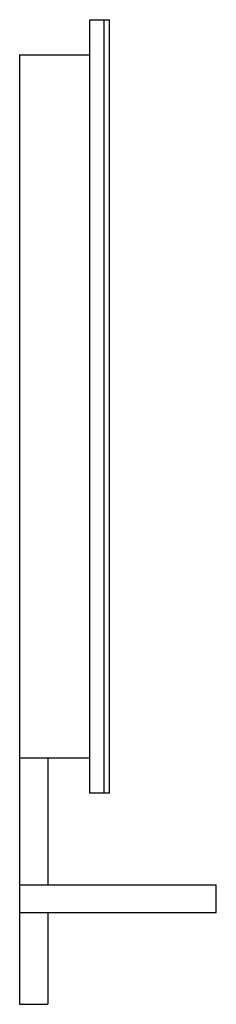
# Model space of a CAD drawing. Header units: millimetres. Extents: x 146.407 to 146.547, y 211.534 to 212.234.
import ezdxf

# ---------------------------------------------------------------- set-up
doc = ezdxf.new("R2010")
doc.units = ezdxf.units.MM
doc.layers.add('SANINDUSA', color=3, linetype='Continuous')

msp = doc.modelspace()

# ---------------------------------------------------------------- linework, layer by layer
at = {"layer": 'SANINDUSA'}
for p, q in [((146.45656, 212.19669), (146.45656, 212.23369)), ((146.45656, 212.23369), (146.46656, 212.23369)), ((146.46656, 212.23369), (146.46656, 211.68369)), ((146.46656, 212.23369), (146.47056, 212.23369)), ((146.47056, 211.68369), (146.47056, 212.23369)), ((146.40656, 212.20869), (146.45656, 212.20869)), ((146.40656, 212.20869), (146.40656, 212.19669)), ((146.40656, 212.19669), (146.40656, 211.72069)), ((146.45656, 211.72069), (146.45656, 212.19669)), ((146.40656, 211.72069), (146.40656, 211.53369)), ((146.45656, 211.68369), (146.45656, 211.72069)), ((146.45656, 211.70869), (146.40656, 211.70869)), ((146.42656, 211.70869), (146.42656, 211.61869)), ((146.46656, 211.68369), (146.45656, 211.68369)), ((146.47056, 211.68369), (146.46656, 211.68369)), ((146.40656, 211.61869), (146.54656, 211.61869)), ((146.54656, 211.59869), (146.54656, 211.61869)), ((146.54656, 211.59869), (146.40656, 211.59869)), ((146.42656, 211.59869), (146.42656, 211.53369)), ((146.40656, 211.53369), (146.42656, 211.53369))]:
    msp.add_line(p, q, dxfattribs=at)

doc.saveas('drawing.dxf')
